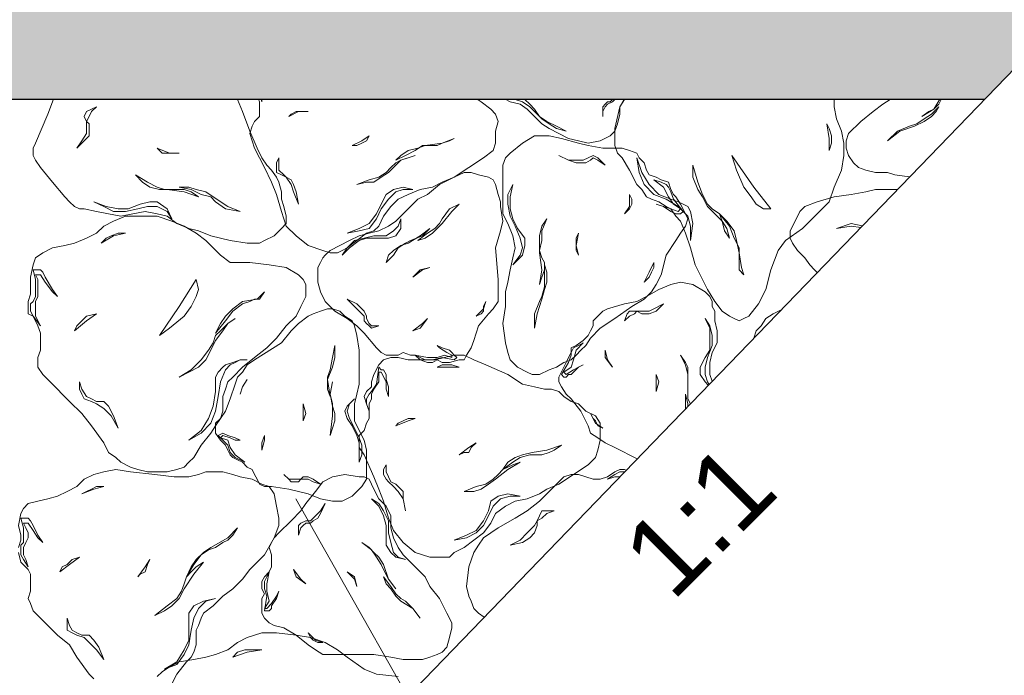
# Model space of a CAD drawing. Extents: x 341 to 3230, y 867 to 1366.
# Tile 13 of 26: x 543 to 586, y 1256 to 1285. Entities that reach past the tile are written whole.
import ezdxf
from ezdxf.xclip import XClip

# ---------------------------------------------------------------- set-up
doc = ezdxf.new("R2010")
doc.units = 0
doc.header["$XCLIPFRAME"] = 0
doc.layers.get('0').update_dxf_attribs({"linetype": 'CONTINUOUS'})
doc.layers.add('0.09mm', color=2, linetype='CONTINUOUS', lineweight=9)
doc.layers.add('0.25mm', color=1, linetype='CONTINUOUS', lineweight=25)
doc.styles.add('ARIAL', font='arial.ttf')

# ---------------------------------------------------------------- blocks, each defined once
blk = doc.blocks.new('kva')
at = {"color": 253, "lineweight": 9}
for points in [[(-18.362, 2.094), (-18.631, 2.094), (-19.007, 2.148), (-19.436, 2.255), (-19.705, 2.362), (-19.919, 2.416), (-20.188, 2.523), (-20.402, 2.685), (-20.617, 2.738), (-20.886, 2.792), (-21.154, 2.738), (-21.423, 2.685), (-21.691, 2.738), (-21.96, 2.792), (-22.228, 2.846), (-22.335, 2.846), (-22.443, 2.899), (-22.55, 3.007), (-22.658, 3.114), (-22.926, 3.436), (-23.194, 3.758), (-23.302, 3.919), (-23.355, 4.027), (-23.355, 4.188), (-23.302, 4.295), (-23.033, 4.94), (-22.819, 5.476), (-22.55, 5.745), (-22.228, 6.174), (-22.067, 6.121), (-21.798, 5.906), (-21.691, 5.96), (-21.53, 6.013), (-21.423, 6.121), (-21.369, 6.282), (-21.262, 6.389), (-21.1, 6.389), (-20.993, 6.443), (-20.886, 6.497), (-20.725, 6.55), (-20.51, 6.604), (-20.402, 6.604), (-20.241, 6.55), (-20.134, 6.443), (-19.973, 6.228), (-19.705, 5.96), (-19.329, 5.745), (-19.168, 5.638), (-19.007, 5.476), (-18.845, 5.262), (-18.738, 4.993), (-18.577, 4.564), (-18.416, 4.188), (-18.309, 3.973), (-18.201, 3.812), (-18.094, 3.705), (-17.986, 3.544), (-17.933, 3.436), (-17.879, 3.221), (-17.879, 3.06), (-17.825, 2.899), (-17.772, 2.685), (-17.772, 2.523), (-17.879, 2.416), (-18.04, 2.255), (-18.255, 2.148), (-18.362, 2.094)], [(-14.443, 5.96), (-14.282, 5.852), (-13.96, 5.691), (-13.637, 5.53), (-13.423, 5.423), (-13.262, 5.369), (-13.047, 5.315), (-12.832, 5.208), (-12.617, 5.154), (-12.456, 5.047), (-12.295, 4.886), (-12.134, 4.725), (-11.973, 4.617), (-11.758, 4.51), (-11.544, 4.403), (-11.329, 4.349), (-11.114, 4.295), (-10.846, 4.349), (-10.631, 4.456), (-10.523, 4.564), (-10.47, 4.725), (-10.416, 4.94), (-10.416, 5.101), (-10.309, 5.262), (-10.201, 5.53), (-10.148, 5.584), (-10.148, 5.691), (-10.201, 5.799), (-10.255, 5.852), (-10.362, 5.96), (-10.416, 6.013), (-10.416, 6.121), (-10.416, 6.228), (-10.416, 6.336), (-10.47, 6.389), (-10.577, 6.443), (-10.577, 6.55), (-10.631, 6.604), (-10.685, 6.659)], [(-8.644, 1.396), (-8.752, 1.611), (-8.859, 1.987), (-8.966, 2.309), (-9.074, 2.577), (-9.181, 2.685), (-9.289, 2.846), (-9.396, 2.899), (-9.557, 3.007), (-9.718, 3.06), (-9.825, 3.114), (-9.933, 3.275), (-10.04, 3.383), (-10.201, 3.705), (-10.362, 3.973), (-10.47, 4.08), (-10.523, 4.242), (-10.523, 4.456), (-10.523, 4.617), (-10.416, 5.101), (-10.201, 5.476), (-10.094, 5.638), (-9.933, 5.745), (-9.772, 5.852), (-9.611, 5.906), (-9.181, 6.121), (-8.913, 6.228), (-8.591, 6.443), (-7.03, 6.659)], [(-6.392, 6.659), (-6.389, 6.658), (-6.282, 6.604), (-6.067, 6.55), (-5.852, 6.443), (-5.745, 6.336), (-5.691, 6.174), (-5.691, 5.906), (-5.691, 5.584), (-5.691, 5.369), (-5.691, 5.101), (-5.638, 4.832), (-5.53, 4.564), (-5.476, 4.295), (-5.476, 4.027), (-5.53, 3.705), (-5.691, 3.329), (-5.799, 3.007), (-6.013, 2.792), (-6.228, 2.577), (-6.389, 2.416), (-6.765, 2.148), (-6.926, 1.933), (-7.087, 1.503), (-7.195, 1.074), (-7.356, 0.752), (-7.57, 0.483), (-7.678, 0.43), (-7.785, 0.376), (-7.893, 0.43), (-8, 0.483), (-8.161, 0.591), (-8.322, 0.805), (-8.483, 1.074), (-8.644, 1.396)], [(-5.423, 4.349), (-5.369, 4.51), (-5.101, 4.778), (-4.832, 4.993), (-4.617, 5.154), (-4.456, 5.262), (-4.242, 5.423), (-3.973, 5.53), (-3.812, 5.638), (-3.705, 5.745), (-3.651, 5.852), (-3.597, 5.906), (-3.597, 6.013), (-3.597, 6.121), (-3.544, 6.228), (-3.49, 6.336), (-3.436, 6.389), (-3.221, 6.55), (-3.113, 6.659)], [(-3.113, 6.659), (-1.235, 6.604)], [(-1.718, 3.597), (-2.04, 3.597), (-3.06, 3.651), (-3.597, 3.597), (-3.919, 3.544), (-4.349, 3.597), (-4.51, 3.651), (-4.778, 3.651), (-4.993, 3.705), (-5.154, 3.758), (-5.262, 3.866), (-5.369, 4.027), (-5.423, 4.188), (-5.423, 4.349)], [(-13.208, 4.134), (-13.423, 3.973), (-13.745, 3.758), (-14.067, 3.544), (-14.335, 3.436), (-14.55, 3.329), (-14.819, 3.275), (-15.087, 3.168), (-15.302, 3.06), (-15.463, 2.899), (-15.624, 2.685), (-15.678, 2.577), (-15.731, 2.47), (-15.839, 2.362), (-16, 2.309), (-16.215, 2.148), (-16.429, 1.987), (-16.537, 1.933), (-16.644, 1.879), (-16.805, 1.879), (-16.966, 1.933), (-17.288, 2.04), (-17.557, 2.255), (-17.772, 2.47), (-17.879, 2.792), (-17.986, 3.168), (-18.094, 3.436), (-18.255, 3.758), (-18.47, 4.188), (-18.523, 4.349), (-18.577, 4.51), (-18.523, 4.671), (-18.47, 4.778), (-18.362, 4.886), (-18.362, 5.047), (-18.362, 5.208), (-18.416, 5.369), (-18.416, 5.53), (-18.362, 5.638), (-18.309, 5.745), (-18.255, 5.852), (-18.201, 6.013), (-18.094, 6.228), (-17.986, 6.336), (-17.879, 6.389), (-17.664, 6.389), (-17.449, 6.336), (-17.235, 6.336), (-17.02, 6.336), (-16.859, 6.336), (-16.644, 6.389), (-16.429, 6.443), (-16.215, 6.443), (-15.946, 6.336), (-15.678, 6.228), (-15.248, 5.96), (-14.872, 5.799), (-14.604, 5.691), (-14.389, 5.691), (-14.228, 5.691), (-14.121, 5.638), (-13.96, 5.53), (-13.799, 5.423), (-13.637, 5.315), (-13.476, 5.208), (-13.262, 5.047), (-13.154, 4.94), (-13.101, 4.778), (-13.154, 4.564), (-13.154, 4.295), (-13.208, 4.134)], [(-17.879, 5.53), (-17.933, 5.691), (-17.933, 5.906), (-17.933, 6.013), (-17.986, 6.121), (-18.04, 6.121), (-18.094, 6.174), (-18.147, 5.96), (-18.201, 5.799), (-18.255, 5.691), (-18.309, 5.638), (-18.362, 5.584), (-18.362, 5.476), (-18.362, 5.369), (-18.309, 5.208), (-18.309, 5.369), (-18.309, 5.476), (-18.255, 5.584), (-18.201, 5.691), (-18.147, 5.745), (-18.094, 5.852), (-18.094, 5.96), (-18.094, 6.067), (-18.04, 6.067), (-17.986, 5.852), (-17.933, 5.691), (-17.879, 5.53)], [(-13.047, 5.745), (-12.778, 5.638), (-12.564, 5.53), (-12.349, 5.369), (-11.919, 5.262), (-12.241, 5.315), (-12.51, 5.476), (-12.778, 5.638), (-13.047, 5.745)], [(-3.758, 4.886), (-3.597, 4.993), (-3.49, 5.047), (-3.383, 5.154), (-3.329, 5.262), (-3.275, 5.315), (-3.114, 5.476), (-2.953, 5.584), (-2.685, 5.691), (-2.899, 5.638), (-3.06, 5.53), (-3.221, 5.423), (-3.329, 5.315), (-3.49, 5.047), (-3.758, 4.886)], [(-12.886, 5.262), (-12.725, 5.315), (-12.51, 5.262), (-12.403, 5.154), (-12.295, 5.047), (-12.188, 4.886), (-12.027, 4.778), (-11.812, 4.671), (-11.597, 4.564), (-11.812, 4.617), (-11.973, 4.725), (-12.134, 4.832), (-12.295, 4.993), (-12.403, 5.101), (-12.564, 5.208), (-12.725, 5.262), (-12.886, 5.262)], [(-10.792, 4.886), (-10.792, 4.993), (-10.792, 5.101), (-10.738, 5.154), (-10.684, 5.208), (-10.631, 5.208), (-10.577, 5.262), (-10.577, 5.369), (-10.577, 5.423), (-10.523, 5.369), (-10.523, 5.315), (-10.523, 5.262), (-10.577, 5.208), (-10.684, 5.154), (-10.738, 5.101), (-10.792, 4.993), (-10.792, 4.886)], [(-22.389, 4.188), (-22.228, 4.349), (-22.121, 4.456), (-22.121, 4.617), (-22.121, 4.725), (-22.174, 4.778), (-22.121, 4.886), (-22.067, 4.993), (-21.96, 5.101), (-22.067, 5.047), (-22.174, 4.993), (-22.228, 4.886), (-22.174, 4.778), (-22.174, 4.671), (-22.174, 4.51), (-22.282, 4.349), (-22.389, 4.188)], [(-4.51, 4.349), (-4.242, 4.564), (-3.919, 4.671), (-3.705, 4.778), (-3.544, 4.886), (-3.436, 4.993), (-3.383, 5.101), (-3.544, 4.94), (-3.705, 4.832), (-3.866, 4.725), (-4.027, 4.671), (-4.295, 4.564), (-4.51, 4.349)], [(-2.523, 4.886), (-2.416, 4.993), (-2.255, 5.154), (-2.309, 5.101), (-2.416, 5.047), (-2.47, 4.993), (-2.523, 4.886)], [(-17.288, 4.993), (-17.449, 4.993), (-17.557, 4.993), (-17.664, 4.94), (-17.718, 4.886), (-17.503, 4.993), (-17.288, 4.993)], [(-5.799, 4.134), (-5.745, 4.295), (-5.745, 4.456), (-5.799, 4.617), (-5.852, 4.725), (-5.799, 4.403), (-5.799, 4.134)], [(-15.946, 4.456), (-16.107, 4.349), (-16.322, 4.242), (-16.215, 4.242), (-16.107, 4.295), (-16, 4.349), (-15.946, 4.456)], [(-14.067, 4.403), (-14.335, 4.295), (-14.711, 4.242), (-14.872, 4.188), (-15.087, 4.134), (-15.248, 4.027), (-15.356, 3.919), (-15.141, 4.027), (-14.926, 4.134), (-14.765, 4.242), (-14.604, 4.242), (-14.443, 4.242), (-14.335, 4.295), (-14.174, 4.349), (-14.067, 4.403)], [(-12.886, -0.322), (-12.939, -0.107), (-12.993, 0.322), (-12.939, 0.698), (-12.939, 1.02), (-12.886, 1.235), (-12.832, 1.503), (-12.778, 1.772), (-12.725, 1.987), (-12.778, 2.255), (-12.886, 2.523), (-12.993, 2.738), (-12.993, 3.007), (-12.993, 3.275), (-12.993, 3.544), (-12.993, 3.705), (-12.993, 3.812), (-12.939, 3.973), (-12.832, 4.08), (-12.564, 4.295), (-12.295, 4.456), (-11.973, 4.456), (-11.705, 4.403), (-11.329, 4.295), (-11.114, 4.242), (-10.792, 4.188), (-10.362, 4.188), (-10.201, 4.134), (-10.04, 4.08), (-9.986, 3.973), (-9.879, 3.866), (-9.825, 3.705), (-9.772, 3.597), (-9.611, 3.544), (-9.503, 3.49), (-9.342, 3.436), (-9.289, 3.275), (-9.235, 3.168), (-9.181, 3.114), (-9.074, 2.953), (-8.966, 2.738), (-8.913, 2.631), (-8.966, 2.47), (-9.074, 2.309), (-9.181, 2.148), (-9.396, 1.825), (-9.503, 1.396), (-9.611, 1.181), (-9.718, 1.02), (-9.879, 0.859), (-10.148, 0.698), (-10.523, 0.43), (-10.846, 0.215), (-11.06, 0), (-11.168, -0.161), (-11.275, -0.268), (-11.382, -0.376), (-11.49, -0.483), (-11.651, -0.537), (-11.812, -0.644), (-11.973, -0.698), (-12.188, -0.805), (-12.349, -0.805), (-12.456, -0.752), (-12.671, -0.644), (-12.832, -0.483), (-12.886, -0.322)], [(-20.134, 4.08), (-20.349, 4.08), (-20.617, 4.188), (-20.51, 4.08), (-20.402, 4.08), (-20.295, 4.08), (-20.134, 4.08)], [(-17.503, 2.953), (-17.557, 3.221), (-17.611, 3.383), (-17.664, 3.49), (-17.772, 3.544), (-17.825, 3.597), (-17.933, 3.705), (-17.933, 3.812), (-17.933, 3.973), (-17.986, 3.866), (-17.986, 3.758), (-17.986, 3.651), (-17.879, 3.597), (-17.772, 3.544), (-17.664, 3.383), (-17.611, 3.221), (-17.503, 2.953)], [(-14.926, 4.027), (-15.087, 3.973), (-15.248, 3.919), (-15.356, 3.866), (-15.463, 3.758), (-15.57, 3.651), (-15.731, 3.544), (-15.946, 3.49), (-16.215, 3.383), (-16, 3.436), (-15.839, 3.436), (-15.678, 3.544), (-15.517, 3.651), (-15.248, 3.919), (-14.926, 4.027), (-14.926, 4.027)], [(-11.758, 4.027), (-11.544, 3.919), (-11.382, 3.866), (-11.275, 3.866), (-11.168, 3.866), (-11.06, 3.919), (-11.007, 3.973), (-10.899, 3.919), (-10.738, 3.812), (-10.846, 3.919), (-10.899, 3.973), (-11.007, 4.027), (-11.114, 3.973), (-11.221, 3.919), (-11.329, 3.919), (-11.544, 3.919), (-11.758, 4.027)], [(-8.859, 2.148), (-8.805, 2.523), (-8.859, 2.792), (-8.913, 2.899), (-9.02, 2.953), (-9.127, 3.007), (-9.289, 3.06), (-9.557, 3.168), (-9.772, 3.383), (-9.933, 3.651), (-10.04, 3.973), (-9.986, 3.651), (-9.879, 3.383), (-9.664, 3.168), (-9.396, 3.06), (-9.127, 2.899), (-8.913, 2.685), (-8.859, 2.47), (-8.859, 2.148)], [(-7.087, 2.846), (-7.463, 3.329), (-7.946, 4.027), (-7.839, 3.705), (-7.678, 3.329), (-7.517, 3.114), (-7.409, 2.953), (-7.248, 2.846), (-7.087, 2.846)], [(-6.336, 2.899), (-6.067, 3.007), (-5.691, 3.114), (-5.315, 3.168), (-4.993, 3.221), (-4.778, 3.275), (-4.51, 3.275), (-4.242, 3.275), (-3.973, 3.275), (-3.758, 3.383), (-3.544, 3.544), (-3.329, 3.705), (-3.06, 3.758), (-2.792, 3.812), (-2.523, 3.919), (-2.416, 3.919), (-2.255, 3.919), (-2.148, 3.919), (-1.987, 3.812), (-1.718, 3.597)], [(-1.933, 0.215), (-2.04, 0.161), (-2.094, 0.054), (-2.201, -0.107), (-2.362, -0.215), (-2.523, -0.268), (-2.631, -0.268), (-2.846, -0.268), (-3.06, -0.161), (-3.436, 0), (-3.812, 0), (-4.027, 0.054), (-4.242, 0.107), (-4.456, 0.215), (-4.671, 0.43), (-5.047, 0.752), (-5.315, 1.02), (-5.53, 1.181), (-5.745, 1.235), (-5.852, 1.289), (-6.013, 1.396), (-6.121, 1.503), (-6.228, 1.611), (-6.336, 1.772), (-6.497, 1.933), (-6.604, 2.094), (-6.658, 2.201), (-6.658, 2.362), (-6.55, 2.577), (-6.443, 2.792), (-6.336, 2.899)], [(-8, 2.201), (-8.054, 2.416), (-8.161, 2.577), (-8.215, 2.738), (-8.376, 2.846), (-8.483, 2.953), (-8.591, 3.168), (-8.698, 3.436), (-8.805, 3.812), (-8.805, 3.544), (-8.698, 3.275), (-8.591, 3.114), (-8.483, 2.899), (-8.322, 2.738), (-8.161, 2.577), (-8.107, 2.362), (-8, 2.201)], [(-4.349, 3.221), (-4.134, 3.06), (-3.919, 3.06), (-3.758, 3.114), (-3.544, 3.275), (-3.383, 3.436), (-3.168, 3.597), (-2.953, 3.651), (-2.631, 3.651), (-2.899, 3.705), (-3.114, 3.651), (-3.329, 3.544), (-3.544, 3.383), (-3.758, 3.221), (-3.973, 3.114), (-4.134, 3.114), (-4.349, 3.221)], [(-19.705, 3.114), (-19.866, 3.221), (-20.027, 3.275), (-20.134, 3.275), (-20.295, 3.275), (-20.456, 3.275), (-20.617, 3.329), (-20.832, 3.436), (-21.1, 3.597), (-20.939, 3.436), (-20.778, 3.329), (-20.564, 3.275), (-20.402, 3.275), (-20.027, 3.221), (-19.705, 3.114)], [(-13.852, 3.651), (-14.067, 3.544), (-14.389, 3.383), (-14.658, 3.168), (-14.872, 3.06), (-15.033, 2.899), (-15.194, 2.738), (-15.356, 2.577), (-15.517, 2.47), (-15.731, 2.362), (-15.946, 2.309), (-16.161, 2.255), (-16.376, 2.148), (-16.59, 2.04), (-16.805, 1.933), (-16.913, 1.825), (-16.966, 1.772), (-17.02, 1.664), (-17.074, 1.557), (-17.074, 1.235), (-17.02, 1.02), (-16.913, 0.805), (-16.698, 0.591), (-16.429, 0.43), (-16.215, 0.268), (-16.054, 0.107), (-15.785, -0.215), (-15.678, -0.322), (-15.57, -0.376), (-15.409, -0.376), (-15.302, -0.376), (-15.194, -0.322), (-15.033, -0.376), (-14.926, -0.376), (-14.819, -0.483), (-14.658, -0.537), (-14.55, -0.537), (-14.443, -0.483), (-14.335, -0.537), (-14.174, -0.537), (-13.96, -0.483), (-13.852, -0.483), (-13.799, -0.376), (-13.691, -0.215), (-13.637, -0.054), (-13.53, 0.268), (-13.315, 0.537), (-13.208, 0.644), (-13.101, 0.805), (-13.101, 1.02), (-13.101, 1.289), (-13.154, 1.987), (-13.047, 2.362), (-12.993, 2.577), (-13.047, 2.899), (-13.047, 3.007), (-13.101, 3.168), (-13.154, 3.383), (-13.208, 3.49), (-13.315, 3.544), (-13.53, 3.597), (-13.691, 3.651), (-13.852, 3.651)], [(-9.611, 2.953), (-9.45, 2.899), (-9.289, 2.792), (-9.181, 2.738), (-9.127, 2.738), (-9.074, 2.738), (-9.02, 2.792), (-9.235, 3.06), (-9.289, 3.221), (-9.342, 3.329), (-9.396, 3.383), (-9.503, 3.436), (-9.664, 3.49), (-9.45, 3.329), (-9.342, 3.114), (-9.235, 2.953), (-9.074, 2.846), (-9.127, 2.792), (-9.289, 2.846), (-9.45, 2.899), (-9.611, 2.953)], [(-18.792, 2.792), (-19.06, 2.899), (-19.382, 3.114), (-19.543, 3.221), (-19.758, 3.275), (-19.919, 3.329), (-20.134, 3.329), (-19.866, 3.275), (-19.651, 3.168), (-19.436, 3.114), (-19.329, 3.007), (-19.114, 2.846), (-18.792, 2.792)], [(-14.98, 3.275), (-15.194, 3.329), (-15.409, 3.275), (-15.57, 3.168), (-15.678, 2.953), (-15.785, 2.738), (-15.946, 2.523), (-16.161, 2.416), (-16.429, 2.309), (-16.161, 2.362), (-15.946, 2.416), (-15.785, 2.631), (-15.678, 2.846), (-15.517, 3.06), (-15.356, 3.221), (-15.194, 3.275), (-14.98, 3.275)], [(-12.778, 1.611), (-12.564, 1.825), (-12.51, 2.04), (-12.51, 2.201), (-12.671, 2.416), (-12.778, 2.631), (-12.832, 2.846), (-12.832, 3.114), (-12.778, 3.383), (-12.886, 3.168), (-12.886, 2.953), (-12.832, 2.685), (-12.725, 2.47), (-12.617, 2.201), (-12.564, 1.987), (-12.617, 1.825), (-12.778, 1.611)], [(-10.309, 2.738), (-10.201, 2.846), (-10.148, 2.953), (-10.148, 3.06), (-10.201, 3.168), (-10.201, 2.899), (-10.309, 2.738)], [(-20.295, 2.631), (-20.402, 2.846), (-20.617, 3.007), (-20.778, 3.007), (-20.993, 2.953), (-21.262, 2.846), (-21.476, 2.846), (-21.745, 2.899), (-22.013, 3.007), (-21.798, 2.899), (-21.584, 2.792), (-21.315, 2.792), (-21.047, 2.846), (-20.832, 2.899), (-20.617, 2.899), (-20.402, 2.792), (-20.295, 2.631)], [(-13.96, 2.953), (-14.121, 2.792), (-14.335, 2.523), (-14.443, 2.416), (-14.55, 2.309), (-14.711, 2.201), (-14.872, 2.148), (-14.658, 2.309), (-14.497, 2.416), (-14.389, 2.523), (-14.335, 2.631), (-14.174, 2.846), (-13.96, 2.953)], [(-17.986, 0), (-18.201, -0.215), (-18.47, -0.43), (-18.738, -0.644), (-18.953, -0.859), (-19.06, -0.966), (-19.114, -1.128), (-19.168, -1.289), (-19.168, -1.45), (-19.168, -1.611), (-19.221, -1.772), (-19.329, -1.933), (-19.436, -2.094), (-19.651, -2.362), (-19.812, -2.631), (-19.919, -2.738), (-20.027, -2.846), (-20.188, -2.899), (-20.402, -2.953), (-20.617, -2.953), (-20.832, -2.953), (-21.047, -2.899), (-21.208, -2.846), (-21.423, -2.738), (-21.53, -2.631), (-21.691, -2.523), (-21.798, -2.309), (-22.067, -1.933), (-22.282, -1.664), (-22.55, -1.396), (-22.98, -0.966), (-23.141, -0.805), (-23.248, -0.644), (-23.248, -0.43), (-23.194, -0.268), (-23.194, -0.107), (-23.194, 0.107), (-23.248, 0.268), (-23.355, 0.483), (-23.463, 0.537), (-23.463, 0.644), (-23.463, 0.752), (-23.463, 0.805), (-23.409, 0.966), (-23.409, 1.128), (-23.409, 1.342), (-23.355, 1.611), (-23.302, 1.772), (-23.141, 1.879), (-22.926, 1.987), (-22.658, 2.04), (-22.443, 2.094), (-22.174, 2.201), (-21.96, 2.309), (-21.798, 2.47), (-21.584, 2.577), (-21.315, 2.685), (-20.993, 2.685), (-20.617, 2.685), (-20.295, 2.577), (-20.027, 2.47), (-19.758, 2.309), (-19.543, 2.148), (-19.221, 1.825), (-19.007, 1.664), (-18.577, 1.664), (-18.147, 1.611), (-17.772, 1.557), (-17.503, 1.396), (-17.396, 1.289), (-17.342, 1.181), (-17.342, 1.074), (-17.342, 0.913), (-17.449, 0.698), (-17.557, 0.483), (-17.772, 0.268), (-17.986, 0)], [(-15.248, 2.631), (-15.248, 2.416), (-15.356, 2.255), (-15.517, 2.201), (-15.731, 2.201), (-16, 2.201), (-16.161, 2.148), (-16.376, 1.987), (-16.537, 1.825), (-16.429, 1.987), (-16.268, 2.148), (-16.054, 2.201), (-15.839, 2.255), (-15.57, 2.255), (-15.409, 2.362), (-15.302, 2.47), (-15.248, 2.631)], [(-12.188, 1.181), (-12.134, 1.342), (-12.08, 1.503), (-12.08, 1.664), (-12.134, 1.772), (-12.188, 1.933), (-12.134, 2.148), (-12.134, 2.362), (-12.027, 2.631), (-12.134, 2.47), (-12.188, 2.255), (-12.188, 2.094), (-12.188, 1.879), (-12.134, 1.503), (-12.188, 1.181)], [(-7.678, 1.396), (-7.731, 1.557), (-7.785, 1.879), (-7.839, 2.148), (-7.893, 2.362), (-8.054, 2.577), (-8.215, 2.738), (-8, 2.47), (-7.893, 2.201), (-7.785, 1.987), (-7.785, 1.772), (-7.785, 1.611), (-7.785, 1.557), (-7.785, 1.503), (-7.678, 1.396)], [(-14.604, 2.416), (-14.765, 2.255), (-15.033, 2.148), (-15.141, 2.094), (-15.302, 1.987), (-15.409, 1.825), (-15.57, 1.664), (-15.517, 1.825), (-15.409, 1.933), (-15.248, 2.04), (-15.087, 2.094), (-14.819, 2.255), (-14.604, 2.416), (-14.604, 2.416)], [(-5.638, 2.416), (-5.315, 2.47), (-4.94, 2.416), (-4.778, 2.416), (-4.564, 2.416), (-4.349, 2.47), (-4.188, 2.523), (-4.456, 2.47), (-4.725, 2.416), (-4.886, 2.416), (-5.047, 2.47), (-5.315, 2.523), (-5.638, 2.416)], [(-21.315, 2.309), (-21.476, 2.309), (-21.637, 2.255), (-21.745, 2.201), (-21.852, 2.094), (-21.584, 2.255), (-21.315, 2.309)], [(-11.329, 1.825), (-11.382, 2.04), (-11.329, 2.309), (-11.382, 2.201), (-11.382, 2.094), (-11.382, 1.933), (-11.329, 1.825)], [(-14.604, 1.557), (-14.765, 1.503), (-14.98, 1.342), (-14.819, 1.503), (-14.604, 1.557)], [(-12.295, 0.215), (-12.241, 0.537), (-12.134, 0.859), (-12.08, 1.074), (-12.027, 1.235), (-12.027, 1.45), (-12.08, 1.611), (-12.08, 1.342), (-12.08, 1.128), (-12.134, 0.913), (-12.188, 0.805), (-12.295, 0.537), (-12.295, 0.215)], [(-9.879, 1.235), (-9.772, 1.342), (-9.718, 1.45), (-9.664, 1.557), (-9.664, 1.664), (-9.772, 1.45), (-9.879, 1.235)], [(-22.819, 0.913), (-22.926, 1.074), (-23.087, 1.342), (-23.141, 1.45), (-23.194, 1.503), (-23.248, 1.503), (-23.355, 1.503), (-23.302, 1.289), (-23.302, 1.074), (-23.302, 0.913), (-23.355, 0.805), (-23.409, 0.752), (-23.409, 0.591), (-23.355, 0.483), (-23.194, 0.268), (-23.302, 0.483), (-23.302, 0.644), (-23.302, 0.805), (-23.248, 0.913), (-23.248, 1.02), (-23.248, 1.181), (-23.248, 1.289), (-23.302, 1.396), (-23.194, 1.396), (-23.087, 1.235), (-22.926, 1.02), (-22.819, 0.913)], [(-19.758, 1.289), (-20.134, 0.698), (-20.564, 0.054), (-20.349, 0.215), (-20.027, 0.483), (-19.866, 0.698), (-19.758, 0.913), (-19.705, 1.074), (-19.758, 1.289)], [(-8.054, -2.792), (-8.054, -2.523), (-8.054, -2.201), (-8.107, -1.825), (-8.161, -1.611), (-8.215, -1.45), (-8.268, -1.181), (-8.376, -0.966), (-8.429, -0.805), (-8.429, -0.537), (-8.376, -0.322), (-8.268, -0.107), (-8.268, 0.161), (-8.322, 0.376), (-8.322, 0.591), (-8.376, 0.698), (-8.376, 0.805), (-8.429, 0.913), (-8.537, 1.02), (-8.805, 1.181), (-9.074, 1.235), (-9.289, 1.181), (-9.557, 1.074), (-9.825, 0.913), (-10.04, 0.805), (-10.309, 0.752), (-10.684, 0.644), (-10.792, 0.591), (-10.899, 0.483), (-11.007, 0.376), (-11.007, 0.268), (-11.06, 0.161), (-11.114, 0.054), (-11.221, -0.054), (-11.382, -0.161), (-11.49, -0.215), (-11.49, -0.322), (-11.544, -0.43), (-11.597, -0.537), (-11.651, -0.644), (-11.758, -0.859), (-11.758, -0.966), (-11.705, -1.074), (-11.597, -1.235), (-11.49, -1.342), (-11.275, -1.611), (-11.114, -1.933), (-11.06, -2.094), (-10.899, -2.201), (-10.738, -2.309), (-10.523, -2.416), (-9.879, -2.738), (-9.557, -2.953), (-9.396, -3.114), (-9.127, -3.221), (-8.966, -3.221), (-8.805, -3.275), (-8.644, -3.329), (-8.483, -3.275), (-8.376, -3.221), (-8.268, -3.06), (-8.107, -2.899), (-8.054, -2.792)], [(-18.255, 1.02), (-18.416, 0.859), (-18.738, 0.805), (-18.953, 0.644), (-19.114, 0.483), (-19.221, 0.322), (-19.329, 0.107), (-19.114, 0.376), (-18.953, 0.591), (-18.738, 0.752), (-18.577, 0.805), (-18.47, 0.859), (-18.416, 0.859), (-18.362, 0.859), (-18.255, 1.02)], [(-16.429, 0.859), (-16.215, 0.752), (-16.107, 0.644), (-16.054, 0.591), (-16, 0.483), (-16, 0.43), (-15.946, 0.322), (-15.892, 0.268), (-15.731, 0.268), (-15.892, 0.215), (-15.946, 0.268), (-16, 0.322), (-16.054, 0.376), (-16.054, 0.483), (-16.161, 0.591), (-16.268, 0.698), (-16.429, 0.859)], [(-13.369, 0.805), (-13.423, 0.698), (-13.423, 0.591), (-13.476, 0.537), (-13.584, 0.483), (-13.423, 0.644), (-13.369, 0.805)], [(-9.45, 0.752), (-9.611, 0.591), (-9.772, 0.537), (-9.879, 0.537), (-9.933, 0.537), (-10.04, 0.591), (-10.094, 0.537), (-10.201, 0.483), (-10.309, 0.376), (-10.255, 0.537), (-10.201, 0.591), (-10.094, 0.591), (-10.04, 0.591), (-9.933, 0.591), (-9.772, 0.591), (-9.664, 0.644), (-9.45, 0.752)], [(-8.215, -3.168), (-8.107, -2.899), (-7.946, -2.577), (-7.731, -2.255), (-7.624, -1.987), (-7.57, -1.825), (-7.57, -1.664), (-7.57, -1.503), (-7.624, -1.342), (-7.678, -1.181), (-7.678, -1.02), (-7.678, -0.859), (-7.624, -0.644), (-7.517, -0.322), (-7.463, 0), (-7.409, 0.161), (-7.302, 0.268), (-7.195, 0.43), (-7.033, 0.537), (-6.819, 0.644), (-6.604, 0.752), (-6.389, 0.805), (-6.174, 0.805), (-5.96, 0.805), (-5.799, 0.752), (-5.584, 0.698), (-5.369, 0.591), (-4.993, 0.322), (-4.671, 0.161), (-4.295, 0), (-3.705, -0.161), (-3.49, -0.268), (-3.329, -0.376), (-3.221, -0.537), (-3.221, -0.698), (-3.168, -0.913), (-3.06, -1.074), (-2.953, -1.181), (-2.738, -1.342), (-2.685, -1.396), (-2.577, -1.45), (-2.577, -1.503), (-2.577, -1.611), (-2.523, -1.772), (-2.47, -1.933), (-2.362, -2.094), (-2.309, -2.362), (-2.309, -2.523), (-2.416, -2.685), (-2.577, -2.899), (-2.846, -3.06), (-3.06, -3.221), (-3.221, -3.383), (-3.383, -3.597), (-3.544, -3.812), (-3.705, -4.08), (-3.919, -4.242), (-4.188, -4.403), (-4.564, -4.51), (-4.94, -4.564), (-5.262, -4.564), (-5.53, -4.51), (-5.799, -4.456), (-6.282, -4.349), (-6.55, -4.295), (-6.98, -4.456), (-7.409, -4.617), (-7.785, -4.671), (-8.107, -4.671), (-8.268, -4.617), (-8.376, -4.564), (-8.429, -4.456), (-8.483, -4.295), (-8.483, -4.08), (-8.429, -3.812), (-8.322, -3.544), (-8.215, -3.168)], [(-21.96, 0.537), (-22.174, 0.483), (-22.282, 0.376), (-22.389, 0.268), (-22.443, 0.161), (-22.174, 0.376), (-21.96, 0.537)], [(-16.268, 0.268), (-16.215, 0.054), (-16.161, -0.268), (-16.161, -0.591), (-16.161, -0.805), (-16.161, -1.02), (-16.215, -1.235), (-16.268, -1.45), (-16.268, -1.611), (-16.268, -1.825), (-16.161, -2.04), (-16.054, -2.255), (-16, -2.47), (-16, -2.685), (-16, -2.899), (-16, -3.114), (-16.107, -3.275), (-16.322, -3.49), (-16.537, -3.597), (-16.752, -3.597), (-17.02, -3.544), (-17.288, -3.436), (-17.503, -3.383), (-17.718, -3.329), (-18.094, -3.275), (-18.255, -3.275), (-18.362, -3.221), (-18.416, -3.114), (-18.47, -3.007), (-18.523, -2.899), (-18.631, -2.846), (-18.738, -2.738), (-18.845, -2.685), (-18.953, -2.631), (-19.007, -2.577), (-19.06, -2.47), (-19.114, -2.362), (-19.221, -2.255), (-19.329, -2.094), (-19.329, -1.987), (-19.329, -1.879), (-19.221, -1.772), (-19.114, -1.611), (-19.007, -1.342), (-18.899, -1.02), (-18.845, -0.859), (-18.738, -0.752), (-18.631, -0.591), (-18.47, -0.483), (-17.879, -0.107), (-17.664, 0.161), (-17.503, 0.322), (-17.288, 0.483), (-17.181, 0.537), (-17.02, 0.591), (-16.859, 0.644), (-16.752, 0.644), (-16.59, 0.591), (-16.483, 0.483), (-16.322, 0.376), (-16.268, 0.268)], [(-18.899, 0.43), (-19.06, 0.322), (-19.221, 0.161), (-19.329, 0.054), (-19.382, -0.107), (-19.49, -0.268), (-19.651, -0.483), (-19.866, -0.698), (-20.134, -0.859), (-19.919, -0.752), (-19.705, -0.644), (-19.543, -0.483), (-19.436, -0.268), (-19.329, -0.054), (-19.168, 0.161), (-19.06, 0.322), (-18.899, 0.43)], [(-14.658, 0.43), (-14.819, 0.215), (-14.98, 0.161), (-14.765, 0.322), (-14.658, 0.43)], [(-8.376, -1.128), (-8.537, -0.966), (-8.644, -0.805), (-8.644, -0.644), (-8.537, -0.43), (-8.429, -0.268), (-8.429, -0.054), (-8.429, 0.215), (-8.537, 0.43), (-8.429, 0.268), (-8.376, 0.054), (-8.376, -0.161), (-8.483, -0.43), (-8.537, -0.644), (-8.537, -0.805), (-8.483, -0.966), (-8.376, -1.128)], [(-16.698, -0.161), (-16.752, -0.43), (-16.805, -0.698), (-16.859, -0.859), (-16.859, -1.02), (-16.859, -1.128), (-16.805, -1.289), (-16.859, -0.913), (-16.752, -0.644), (-16.698, -0.43), (-16.698, -0.161)], [(-14.443, -0.161), (-14.335, -0.215), (-14.174, -0.268), (-14.121, -0.322), (-14.067, -0.376), (-14.013, -0.43), (-14.067, -0.483), (-14.335, -0.43), (-14.55, -0.483), (-14.604, -0.483), (-14.711, -0.483), (-14.819, -0.43), (-14.926, -0.376), (-14.658, -0.43), (-14.443, -0.43), (-14.282, -0.376), (-14.121, -0.43), (-14.121, -0.376), (-14.228, -0.322), (-14.389, -0.215), (-14.443, -0.161)], [(-11.221, -0.591), (-11.329, -0.644), (-11.49, -0.805), (-11.544, -0.805), (-11.597, -0.859), (-11.651, -0.859), (-11.705, -0.805), (-11.544, -0.537), (-11.49, -0.376), (-11.49, -0.322), (-11.436, -0.215), (-11.329, -0.161), (-11.221, -0.107), (-11.382, -0.268), (-11.436, -0.483), (-11.49, -0.644), (-11.651, -0.752), (-11.597, -0.805), (-11.436, -0.698), (-11.329, -0.644), (-11.221, -0.591)], [(-10.953, -2.631), (-11.114, -2.792), (-11.436, -3.007), (-11.758, -3.221), (-12.027, -3.329), (-12.188, -3.436), (-12.456, -3.544), (-12.725, -3.597), (-12.939, -3.705), (-13.154, -3.866), (-13.262, -4.08), (-13.423, -4.295), (-13.637, -4.456), (-13.852, -4.617), (-14.067, -4.725), (-14.174, -4.832), (-14.282, -4.832), (-14.443, -4.832), (-14.604, -4.832), (-14.926, -4.725), (-15.194, -4.51), (-15.409, -4.242), (-15.517, -3.973), (-15.624, -3.597), (-15.731, -3.329), (-15.839, -3.06), (-16.054, -2.577), (-16.161, -2.416), (-16.161, -2.309), (-16.161, -2.148), (-16.054, -2.04), (-16, -1.879), (-15.946, -1.772), (-15.946, -1.611), (-16, -1.45), (-16.054, -1.289), (-16, -1.181), (-15.892, -1.074), (-15.892, -0.966), (-15.839, -0.805), (-15.731, -0.591), (-15.624, -0.483), (-15.463, -0.43), (-15.302, -0.43), (-15.087, -0.483), (-14.872, -0.483), (-14.658, -0.483), (-14.497, -0.483), (-14.282, -0.43), (-14.067, -0.376), (-13.852, -0.376), (-13.637, -0.483), (-13.369, -0.591), (-12.886, -0.805), (-12.564, -1.02), (-12.295, -1.074), (-12.08, -1.128), (-11.919, -1.128), (-11.758, -1.181), (-11.651, -1.289), (-11.49, -1.396), (-11.329, -1.45), (-11.168, -1.611), (-10.953, -1.718), (-10.846, -1.879), (-10.846, -2.04), (-10.846, -2.255), (-10.899, -2.47), (-10.953, -2.631)], [(-10.577, -0.644), (-10.738, -0.43), (-10.738, -0.268), (-10.684, -0.483), (-10.577, -0.644)], [(-8.805, -1.557), (-8.913, -1.342), (-8.913, -1.074), (-8.913, -0.966), (-8.913, -0.805), (-8.966, -0.591), (-9.074, -0.376), (-8.966, -0.537), (-8.913, -0.644), (-8.913, -0.805), (-8.913, -1.02), (-8.913, -1.342), (-8.805, -1.557), (-8.805, -1.557)], [(-7.785, -2.47), (-7.57, -2.362), (-7.463, -2.309), (-7.356, -2.201), (-7.302, -2.094), (-7.248, -1.933), (-7.248, -1.825), (-7.302, -1.664), (-7.356, -1.557), (-7.463, -1.235), (-7.463, -0.913), (-7.409, -0.591), (-7.195, -0.268), (-7.409, -0.537), (-7.517, -0.805), (-7.517, -1.128), (-7.463, -1.45), (-7.409, -1.772), (-7.409, -2.094), (-7.463, -2.201), (-7.517, -2.309), (-7.624, -2.362), (-7.785, -2.47)], [(-18.631, -0.483), (-18.792, -0.483), (-18.953, -0.537), (-19.114, -0.591), (-19.168, -0.644), (-19.275, -0.752), (-19.329, -0.859), (-19.329, -1.02), (-19.329, -1.181), (-19.382, -1.503), (-19.49, -1.772), (-19.651, -2.04), (-19.919, -2.255), (-19.651, -2.094), (-19.436, -1.879), (-19.329, -1.611), (-19.275, -1.289), (-19.221, -0.966), (-19.114, -0.698), (-19.007, -0.591), (-18.899, -0.537), (-18.792, -0.483), (-18.631, -0.483)], [(-15.517, -1.289), (-15.517, -1.074), (-15.57, -0.913), (-15.57, -0.805), (-15.624, -0.698), (-15.678, -0.698), (-15.731, -0.644), (-15.785, -1.02), (-15.892, -1.181), (-15.946, -1.235), (-16, -1.342), (-16, -1.45), (-15.946, -1.611), (-15.946, -1.45), (-15.892, -1.342), (-15.892, -1.235), (-15.839, -1.128), (-15.731, -0.966), (-15.731, -0.752), (-15.678, -0.752), (-15.57, -0.966), (-15.57, -1.128), (-15.517, -1.289)], [(-13.96, -0.644), (-14.121, -0.591), (-14.228, -0.591), (-14.335, -0.591), (-14.443, -0.644), (-14.174, -0.644), (-13.96, -0.644), (-13.96, -0.644)], [(-9.611, -1.181), (-9.611, -1.02), (-9.611, -0.805), (-9.557, -0.966), (-9.611, -1.181)], [(-21.476, -1.987), (-21.584, -1.718), (-21.691, -1.503), (-21.798, -1.396), (-21.96, -1.396), (-22.067, -1.342), (-22.174, -1.289), (-22.282, -1.128), (-22.335, -0.966), (-22.335, -1.128), (-22.282, -1.235), (-22.228, -1.342), (-22.067, -1.396), (-21.96, -1.45), (-21.798, -1.557), (-21.637, -1.718), (-21.476, -1.987)], [(-18.631, -0.913), (-18.738, -1.074), (-18.792, -1.235), (-18.738, -1.074), (-18.631, -0.913)], [(-16.752, -0.966), (-16.805, -1.235), (-16.752, -1.45), (-16.752, -1.718), (-16.805, -2.148), (-16.752, -1.987), (-16.698, -1.825), (-16.698, -1.664), (-16.752, -1.503), (-16.805, -1.235), (-16.752, -0.966)], [(-8.644, -2.416), (-8.698, -2.148), (-8.859, -1.879), (-8.913, -1.718), (-8.966, -1.557), (-8.966, -1.396), (-8.966, -1.235), (-8.913, -1.45), (-8.913, -1.664), (-8.859, -1.825), (-8.752, -1.933), (-8.644, -2.148), (-8.644, -2.416)], [(-17.396, -1.45), (-17.396, -1.611), (-17.396, -1.825), (-17.342, -1.664), (-17.396, -1.45)], [(-16.268, -1.342), (-16.429, -1.503), (-16.483, -1.611), (-16.429, -1.772), (-16.322, -1.933), (-16.215, -2.148), (-16.161, -2.309), (-16.161, -2.523), (-16.161, -2.738), (-16.107, -2.577), (-16.107, -2.362), (-16.161, -2.201), (-16.268, -1.987), (-16.376, -1.772), (-16.429, -1.611), (-16.376, -1.45), (-16.268, -1.342)], [(-10.792, -1.987), (-10.899, -1.933), (-10.953, -1.825), (-11.007, -1.772), (-11.06, -1.664), (-10.953, -1.879), (-10.792, -1.987)], [(-14.926, -1.772), (-15.087, -1.772), (-15.194, -1.825), (-15.302, -1.879), (-15.356, -1.933), (-15.087, -1.825), (-14.926, -1.772)], [(-18.792, -2.255), (-18.899, -2.201), (-19.06, -2.148), (-19.168, -2.094), (-19.275, -2.148), (-19.06, -2.362), (-19.007, -2.523), (-18.899, -2.631), (-18.684, -2.738), (-18.899, -2.577), (-19.007, -2.416), (-19.06, -2.255), (-19.221, -2.201), (-19.168, -2.148), (-19.007, -2.201), (-18.899, -2.255), (-18.792, -2.255)], [(-18.255, -2.148), (-18.309, -2.309), (-18.309, -2.47), (-18.255, -2.255), (-18.255, -2.148)], [(-13.584, -2.309), (-13.745, -2.416), (-13.96, -2.577), (-13.852, -2.523), (-13.745, -2.523), (-13.691, -2.416), (-13.584, -2.309), (-13.584, -2.309)], [(-11.705, -2.362), (-12.027, -2.47), (-12.349, -2.523), (-12.564, -2.577), (-12.725, -2.631), (-12.886, -2.738), (-12.993, -2.899), (-12.778, -2.738), (-12.617, -2.631), (-12.403, -2.577), (-12.241, -2.577), (-12.134, -2.577), (-11.973, -2.523), (-11.866, -2.47), (-11.705, -2.362)], [(-15.141, -3.812), (-15.194, -3.544), (-15.194, -3.383), (-15.302, -3.275), (-15.356, -3.221), (-15.463, -3.168), (-15.517, -3.06), (-15.57, -2.953), (-15.57, -2.792), (-15.624, -2.899), (-15.624, -3.007), (-15.57, -3.114), (-15.517, -3.168), (-15.409, -3.275), (-15.302, -3.383), (-15.194, -3.544), (-15.141, -3.812)], [(-12.617, -2.738), (-12.778, -2.792), (-12.886, -2.846), (-12.993, -2.899), (-13.101, -3.007), (-13.208, -3.114), (-13.369, -3.221), (-13.584, -3.275), (-13.852, -3.383), (-13.637, -3.383), (-13.476, -3.329), (-13.315, -3.221), (-13.154, -3.114), (-12.886, -2.899), (-12.617, -2.738)], [(-17.933, -4.134), (-18.04, -4.403), (-18.255, -4.778), (-18.577, -5.101), (-18.738, -5.315), (-18.953, -5.53), (-19.168, -5.691), (-19.382, -5.906), (-19.597, -6.067), (-19.651, -6.174), (-19.705, -6.336), (-19.758, -6.443), (-19.758, -6.604), (-19.758, -6.765), (-19.812, -6.926), (-19.866, -7.033), (-19.973, -7.141), (-20.188, -7.409), (-20.295, -7.624)], [(-22.013, -7.517), (-22.121, -7.409), (-22.389, -7.033), (-22.55, -6.765), (-22.819, -6.55), (-23.194, -6.174), (-23.355, -6.013), (-23.409, -5.852), (-23.463, -5.745), (-23.409, -5.584), (-23.409, -5.423), (-23.409, -5.208), (-23.463, -5.101), (-23.624, -4.94), (-23.678, -4.725)], [(-23.678, -4.617), (-23.624, -4.456), (-23.624, -4.349), (-23.678, -4.134), (-23.624, -3.866), (-23.57, -3.758), (-23.463, -3.651), (-23.248, -3.597), (-23.033, -3.544), (-22.819, -3.49), (-22.604, -3.383), (-22.389, -3.275), (-22.228, -3.114), (-22.013, -3.007), (-21.798, -2.953), (-21.53, -2.899), (-21.208, -2.953), (-20.671, -3.007), (-20.241, -3.06), (-19.919, -3.06), (-19.705, -3.007), (-19.543, -2.953), (-19.382, -2.953), (-19.168, -2.953), (-18.953, -3.007), (-18.792, -3.06), (-18.523, -3.114), (-18.309, -3.221), (-18.147, -3.275), (-18.04, -3.436), (-17.986, -3.705), (-17.933, -3.973), (-17.933, -4.134)], [(-14.121, -6.282), (-14.228, -6.067), (-14.389, -5.745), (-14.604, -5.476), (-14.711, -5.262), (-14.872, -5.101), (-15.033, -4.94), (-15.194, -4.778), (-15.302, -4.617), (-15.409, -4.403), (-15.463, -4.188), (-15.463, -3.919), (-15.57, -3.705), (-15.731, -3.544), (-15.839, -3.329), (-15.892, -3.221), (-15.946, -3.114), (-16.054, -3.06), (-16.161, -3.06), (-16.483, -3.007), (-16.752, -3.06), (-16.966, -3.168), (-17.127, -3.383), (-17.342, -3.651), (-17.449, -3.812), (-17.664, -4.027), (-17.933, -4.295), (-18.04, -4.403), (-18.094, -4.51), (-18.147, -4.617), (-18.094, -4.778), (-18.094, -4.886), (-18.094, -5.047), (-18.147, -5.154), (-18.255, -5.262), (-18.309, -5.369), (-18.309, -5.53), (-18.255, -5.638), (-18.309, -5.745), (-18.309, -5.852), (-18.309, -6.067), (-18.255, -6.174), (-18.147, -6.282), (-18.04, -6.336), (-17.825, -6.389), (-17.557, -6.55), (-17.288, -6.765), (-17.127, -6.872), (-16.966, -6.98), (-16.752, -6.98), (-16.537, -6.98), (-15.839, -6.98), (-15.463, -7.033), (-15.194, -7.087), (-14.926, -7.087), (-14.765, -7.087), (-14.604, -7.033), (-14.443, -6.98), (-14.335, -6.926), (-14.228, -6.819), (-14.174, -6.604), (-14.121, -6.389), (-14.121, -6.282)], [(-17.02, -3.221), (-17.181, -3.114), (-17.288, -3.06), (-17.396, -3.06), (-17.449, -3.114), (-17.503, -3.114), (-17.611, -3.114), (-17.718, -3.114), (-17.825, -3.007), (-17.718, -3.114), (-17.664, -3.168), (-17.611, -3.168), (-17.503, -3.168), (-17.449, -3.114), (-17.288, -3.114), (-17.181, -3.168), (-17.02, -3.221)], [(-11.705, -7.517), (-11.919, -7.248), (-12.08, -7.033), (-12.188, -6.926), (-12.295, -6.819), (-12.403, -6.765), (-12.564, -6.765), (-12.725, -6.711), (-12.886, -6.658), (-12.993, -6.55), (-13.101, -6.443), (-13.315, -6.228), (-13.53, -6.067), (-13.637, -5.96), (-13.691, -5.799), (-13.745, -5.691), (-13.799, -5.476), (-13.745, -5.047), (-13.637, -4.725), (-13.53, -4.564), (-13.423, -4.403), (-13.262, -4.295), (-13.101, -4.188), (-12.725, -3.973), (-12.456, -3.812), (-12.188, -3.597), (-11.812, -3.221), (-11.651, -3.06), (-11.49, -3.007), (-11.329, -3.007), (-11.168, -3.06), (-11.007, -3.114), (-10.846, -3.114), (-10.684, -3.06), (-10.523, -2.953), (-10.416, -2.899), (-10.362, -2.899), (-10.309, -2.899), (-10.201, -2.953), (-10.094, -3.007), (-9.933, -3.007), (-9.772, -3.007), (-9.503, -3.06), (-9.396, -3.114), (-9.289, -3.275), (-9.235, -3.49), (-9.181, -3.758), (-9.181, -3.973), (-9.127, -4.188), (-9.02, -4.403), (-8.913, -4.617), (-8.805, -4.832), (-8.752, -5.101), (-8.752, -5.369), (-8.805, -5.745), (-8.913, -6.013), (-9.074, -6.282), (-9.235, -6.497), (-9.396, -6.658), (-9.664, -6.98), (-9.825, -7.141), (-9.879, -7.57)], [(-10.201, -3.49), (-10.04, -3.436), (-9.772, -3.329), (-9.718, -3.275), (-9.611, -3.221), (-9.611, -3.168), (-9.611, -3.06), (-9.825, -3.06), (-9.986, -3.06), (-10.094, -3.06), (-10.201, -3.007), (-10.309, -2.953), (-10.416, -2.953), (-10.523, -3.007), (-10.684, -3.114), (-10.523, -3.06), (-10.362, -3.06), (-10.255, -3.06), (-10.148, -3.114), (-10.04, -3.168), (-9.933, -3.168), (-9.825, -3.168), (-9.664, -3.114), (-9.718, -3.168), (-9.879, -3.275), (-10.04, -3.383), (-10.201, -3.49)], [(-21.798, -3.275), (-21.96, -3.275), (-22.067, -3.329), (-22.174, -3.383), (-22.282, -3.436), (-22.013, -3.329), (-21.798, -3.275)], [(-12.617, -3.49), (-12.886, -3.436), (-13.101, -3.49), (-13.262, -3.597), (-13.315, -3.812), (-13.423, -4.027), (-13.584, -4.242), (-13.799, -4.349), (-14.067, -4.456), (-13.799, -4.403), (-13.584, -4.295), (-13.423, -4.134), (-13.315, -3.919), (-13.208, -3.705), (-13.047, -3.544), (-12.832, -3.49), (-12.617, -3.49)], [(-16.913, -3.651), (-17.02, -3.866), (-17.074, -3.973), (-17.181, -4.027), (-17.235, -4.08), (-17.342, -4.08), (-17.396, -4.134), (-17.449, -4.188), (-17.503, -4.349), (-17.503, -4.188), (-17.503, -4.134), (-17.449, -4.08), (-17.342, -4.027), (-17.235, -4.027), (-17.127, -3.919), (-17.02, -3.812), (-16.913, -3.651)], [(-15.141, -4.886), (-15.356, -4.832), (-15.463, -4.725), (-15.57, -4.564), (-15.57, -4.349), (-15.57, -4.134), (-15.624, -3.919), (-15.731, -3.705), (-15.892, -3.544), (-15.731, -3.651), (-15.624, -3.812), (-15.517, -4.027), (-15.517, -4.295), (-15.463, -4.51), (-15.409, -4.725), (-15.302, -4.832), (-15.141, -4.886)], [(-12.832, -4.564), (-12.564, -4.51), (-12.403, -4.403), (-12.295, -4.295), (-12.241, -4.134), (-12.241, -4.027), (-12.134, -3.973), (-12.027, -3.866), (-11.866, -3.812), (-12.027, -3.812), (-12.134, -3.812), (-12.188, -3.919), (-12.241, -4.027), (-12.295, -4.134), (-12.456, -4.295), (-12.617, -4.456), (-12.832, -4.564)], [(-23.141, -4.51), (-23.248, -4.349), (-23.355, -4.134), (-23.409, -4.027), (-23.463, -3.973), (-23.517, -3.973), (-23.624, -3.973), (-23.57, -4.188), (-23.57, -4.349), (-23.57, -4.51), (-23.624, -4.564), (-23.624, -4.671), (-23.624, -4.778), (-23.57, -4.886), (-23.463, -5.047), (-23.517, -4.886), (-23.57, -4.778), (-23.57, -4.617), (-23.517, -4.51), (-23.463, -4.403), (-23.463, -4.295), (-23.517, -4.188), (-23.57, -4.08), (-23.463, -4.08), (-23.355, -4.242), (-23.248, -4.403), (-23.141, -4.51)], [(-18.845, -4.188), (-19.06, -4.403), (-19.436, -4.617), (-19.597, -4.725), (-19.758, -4.886), (-19.866, -5.047), (-19.973, -5.262), (-19.812, -4.993), (-19.651, -4.778), (-19.49, -4.671), (-19.329, -4.617), (-19.168, -4.51), (-19.06, -4.456), (-18.953, -4.349), (-18.845, -4.188)], [(-15.356, -5.53), (-15.517, -5.315), (-15.624, -5.101), (-15.678, -4.993), (-15.785, -4.832), (-15.892, -4.671), (-16.107, -4.51), (-15.946, -4.617), (-15.839, -4.725), (-15.731, -4.832), (-15.624, -4.993), (-15.517, -5.315), (-15.356, -5.53), (-15.356, -5.53)], [(-22.335, -4.832), (-22.496, -4.886), (-22.604, -4.993), (-22.711, -5.047), (-22.765, -5.154), (-22.55, -4.993), (-22.335, -4.832)], [(-20.778, -4.886), (-20.886, -5.047), (-21.047, -5.262), (-20.993, -5.208), (-20.886, -5.154), (-20.832, -4.993), (-20.778, -4.886)], [(-19.597, -4.94), (-19.758, -5.047), (-19.866, -5.154), (-19.973, -5.262), (-20.027, -5.423), (-20.08, -5.584), (-20.188, -5.745), (-20.402, -5.906), (-20.671, -6.121), (-20.456, -6.013), (-20.295, -5.906), (-20.134, -5.745), (-20.027, -5.53), (-19.812, -5.208), (-19.597, -4.94)], [(-17.933, -5.584), (-17.986, -5.745), (-18.094, -5.906), (-18.094, -5.96), (-18.147, -6.013), (-18.201, -6.013), (-18.255, -6.013), (-18.201, -5.691), (-18.255, -5.53), (-18.255, -5.476), (-18.255, -5.369), (-18.201, -5.262), (-18.147, -5.154), (-18.201, -5.423), (-18.201, -5.584), (-18.147, -5.799), (-18.255, -5.96), (-18.201, -5.96), (-18.094, -5.852), (-17.986, -5.691), (-17.933, -5.584)], [(-17.342, -5.423), (-17.557, -5.262), (-17.611, -5.101), (-17.449, -5.315), (-17.342, -5.423)], [(-16.215, -5.476), (-16.268, -5.315), (-16.429, -5.154), (-16.268, -5.262), (-16.215, -5.476)], [(-14.819, -6.174), (-14.98, -5.96), (-15.248, -5.799), (-15.356, -5.691), (-15.463, -5.53), (-15.57, -5.423), (-15.624, -5.262), (-15.463, -5.476), (-15.356, -5.638), (-15.248, -5.745), (-15.141, -5.799), (-14.98, -5.96), (-14.819, -6.174)], [(-19.329, -5.745), (-19.597, -5.799), (-19.812, -5.906), (-19.919, -6.067), (-19.919, -6.336), (-19.919, -6.658), (-20.027, -6.872), (-20.188, -7.141), (-20.456, -7.302), (-20.188, -7.195), (-20.027, -6.98), (-19.919, -6.765), (-19.866, -6.443), (-19.812, -6.174), (-19.705, -5.96), (-19.543, -5.799), (-19.329, -5.745)], [(-21.798, -7.087), (-21.906, -6.819), (-22.013, -6.658), (-22.121, -6.55), (-22.282, -6.55), (-22.389, -6.497), (-22.496, -6.443), (-22.55, -6.336), (-22.604, -6.174), (-22.604, -6.336), (-22.604, -6.443), (-22.496, -6.497), (-22.389, -6.55), (-22.228, -6.604), (-22.121, -6.711), (-21.96, -6.872), (-21.798, -7.087)], [(-20.617, -7.463), (-20.51, -7.356), (-20.349, -7.248), (-20.134, -7.141), (-19.812, -7.087), (-19.543, -7.033), (-19.329, -6.98), (-19.06, -6.872), (-18.845, -6.711), (-18.631, -6.604), (-18.309, -6.497), (-17.986, -6.497), (-17.557, -6.55), (-17.235, -6.604), (-16.913, -6.711), (-16.644, -6.872), (-16.429, -7.033), (-16.054, -7.302), (-15.785, -7.409), (-15.302, -7.463)], [(-16.966, -6.711), (-17.074, -6.711), (-17.181, -6.658), (-17.235, -6.604), (-17.288, -6.497), (-17.127, -6.658), (-16.966, -6.711)], [(-18.309, -6.872), (-18.523, -6.872), (-18.684, -6.872), (-18.845, -6.926), (-18.953, -7.033), (-18.631, -6.926), (-18.309, -6.872)], [(-14.013, -7.57), (-13.852, -7.356), (-13.745, -7.248), (-13.637, -7.141), (-13.476, -7.087), (-13.315, -7.033), (-12.886, -7.033), (-12.564, -7.087), (-12.403, -7.141), (-12.241, -7.248), (-12.08, -7.409), (-11.973, -7.517)]]:
    blk.add_lwpolyline(points, dxfattribs=at)

msp = doc.modelspace()

# ---------------------------------------------------------------- hatches: boundary and pattern name
at = {"lineweight": 5}
h = msp.add_hatch(dxfattribs=at)
h.set_pattern_fill('AR-CONC', color=256, scale=0.025, style=0)
h.set_pattern_definition([(50, (639.4977, -132.7456), (4.554617, -0.398477), [0.47625, -5.23875]), (355, (639.4977, -132.7456), (-0.881086, 4.776421), [0.381, -4.191015]), (100.45144, (639.8772, -132.779), (3.673531, 4.377944), [0.40475, -4.452256]), (46.1842, (639.4977, -131.4756), (6.776976, -1.051058), [0.714375, -7.858125]), (96.63556, (640.0624, -131.563), (5.935103, 6.185653), [0.607126, -6.67839]), (351.18415, (639.498, -131.4756), (5.935103, 6.185653), [0.5715, -6.286493]), (21, (640.1327, -131.793), (3.79036, -2.55663), [0.47625, -5.23875]), (326, (640.1327, -131.793), (1.54505, 4.604699), [0.381, -4.191]), (71.45144, (640.4486, -132.006), (5.33541, 2.048069), [0.40475, -4.452248]), (37.5, (639.4977, -132.7456), (0.077215, 2.113876), [0, -4.1402, 0, -4.2545, 0, -4.206875]), (7.5, (639.4977, -132.7456), (1.6704916, 2.5045144), [0, -2.4257, 0, -4.04495, 0, -1.603375]), (327.5, (638.0816, -132.7456), (3.3897649, -0.1432186), [0, -1.5875, 0, -4.953, 0, -6.57225]), (317.5, (637.4466, -132.7456), (3.7032295, 0.635662), [0, -2.06375, 0, -3.2893, 0, -4.66725])])
h.paths.add_polyline_path([(585.251518, 1281.2896135), (600.4996728, 1297.0745166), (522.0977138, 1297.0745166), (521.6126536, 1289.2896135), (446.7647551, 1293.9532213), (446.7647551, 1286.0778369), (441.9765317, 1281.2896135)])

# ---------------------------------------------------------------- linework, layer by layer
at = {"layer": '0.09mm', "ltscale": 4}
msp.add_lwpolyline([(569.0189254, 1238.6866259), (554.882845, 1263.6732867)], dxfattribs=at)
at = {"layer": '0.25mm'}
for points in [[(600.4996728, 1297.0745166), (557.6126536, 1252.6778369)], [(444.7647551, 1281.2896135), (585.251518, 1281.2896135)]]:
    msp.add_lwpolyline(points, dxfattribs=at)

# ---------------------------------------------------------------- block references
ref = msp.add_blockref('kva', (590.0015545, 1270.76162), dxfattribs=dict(xscale=2, yscale=2, zscale=2))
XClip(ref).set_block_clipping_path([(-2.3750182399, 5.2639967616), (-72.6183996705, 5.2639967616), (-72.6183996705, 3.5743424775), (-72.6183996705, -9.0418915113), (-16.1944504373, -9.0418915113)])

# ---------------------------------------------------------------- texts
at = {"style": 'ARIAL'}
msp.add_text('1:1', height=3.5, rotation=45, dxfattribs=at).set_placement((571.4853111, 1259.091196))

doc.saveas('drawing.dxf')
